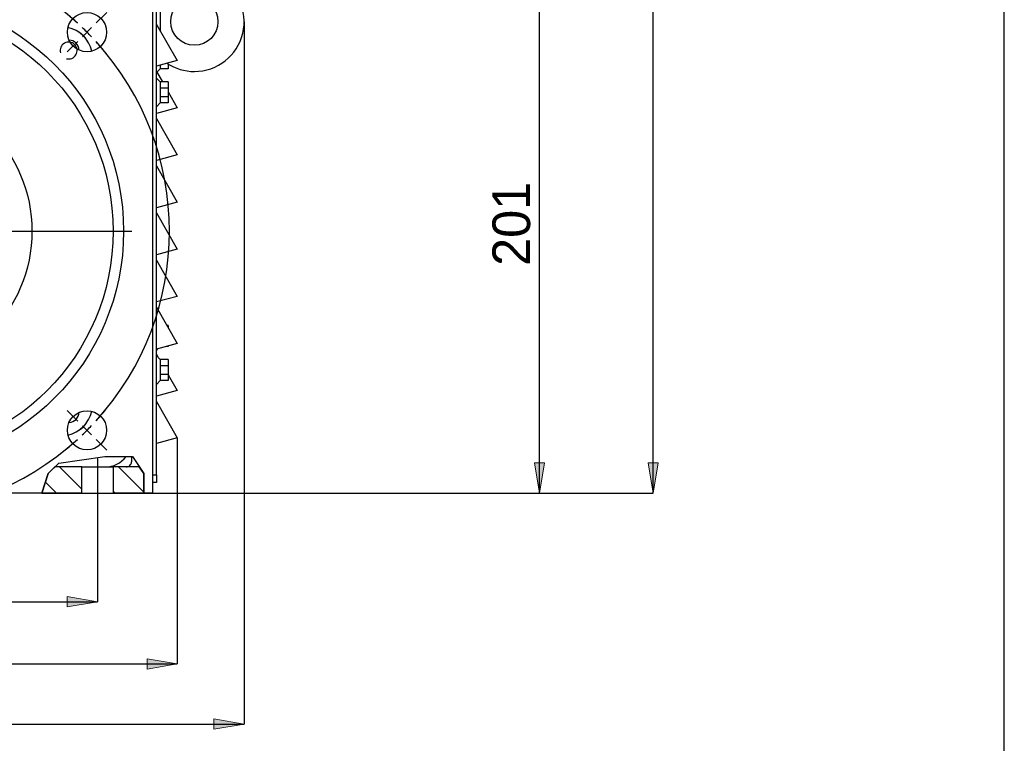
# Model space of a CAD drawing. Header units: inches. Extents: x 20 to 821, y 20 to 574.
# Tile 5 of 6: x 633 to 821, y 154 to 292. Entities that reach past the tile are written whole.
import ezdxf
from ezdxf.enums import TextEntityAlignment as Align
from ezdxf.lldxf.tags import DXFTag

# ---------------------------------------------------------------- set-up
doc = ezdxf.new("R2010")
doc.units = ezdxf.units.IN
for name, color, linetype in [('317111', 7, 'Continuous'), ('357112', 7, 'Continuous'), ('357115', 7, 'Continuous'), ('368110', 7, 'Continuous'), ('370063_0.25KW', 7, 'Continuous'), ('387100-1', 7, 'Continuous'), ('387100-2', 7, 'Continuous'), ('387100-5', 7, 'Continuous'), ('387100-8', 7, 'Continuous'), ('397000', 7, 'Continuous'), ('478101', 7, 'Continuous'), ('484008_DIN_934_M', 7, 'Continuous'), ('488510_DIN84_M5X', 7, 'Continuous'), ('489710_DIN7981_6', 7, 'Continuous'), ('492008_DIN125_M8', 7, 'Continuous'), ('500002_10X8X70', 7, 'Continuous'), ('501008_DIN580_M8', 7, 'Continuous'), ('620018', 7, 'Continuous'), ('6C_AMB_ARO_M5X8', 7, 'Continuous'), ('CAJA_DE_BORNES', 7, 'Continuous'), ('Default', 7, 'Continuous'), ('DV2_Predeterminado', 7, 'Continuous'), ('PERFIL_S', 7, 'Continuous'), ('Predeterminado', 7, 'Continuous'), ('REJILLA', 7, 'Continuous'), ('TAPA', 7, 'Continuous')]:
    doc.layers.add(name, color=color, linetype=linetype)
doc.styles.add('SEACAD_seansi_ttfI', font='seansi.ttf', dxfattribs={"height": 0.2})
tags = doc.linetypes.add('CENTER2', pattern=[1.125, 0.75, -0.125, 0.125, -0.125]).pattern_tags.tags
tags[10:11] = [DXFTag(74, 4), DXFTag(75, 0), DXFTag(340, '0'), DXFTag(46, 0.0), DXFTag(50, 0.0), DXFTag(44, 0.0), DXFTag(45, 0.0)]
tags[8:9] = [DXFTag(74, 4), DXFTag(75, 0), DXFTag(340, '0'), DXFTag(46, 0.0), DXFTag(50, 0.0), DXFTag(44, 0.0), DXFTag(45, 0.0)]
tags[6:7] = [DXFTag(74, 4), DXFTag(75, 0), DXFTag(340, '0'), DXFTag(46, 0.0), DXFTag(50, 0.0), DXFTag(44, 0.0), DXFTag(45, 0.0)]
tags[4:5] = [DXFTag(74, 4), DXFTag(75, 0), DXFTag(340, '0'), DXFTag(46, 0.0), DXFTag(50, 0.0), DXFTag(44, 0.0), DXFTag(45, 0.0)]
pattern_1 = [(135, (0, 0), (-2.80633003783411, -2.80633003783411), [])]

# ---------------------------------------------------------------- blocks, each defined once
blk = doc.blocks.new('SE1')
at = {"linetype": 'Continuous', "ltscale": 25.4}
h = blk.add_hatch(dxfattribs=at)
h.set_pattern_fill('LINE', scale=1.25, angle=135, style=0, pattern_type=2)
h.set_pattern_definition(pattern_1)
h.paths.add_polyline_path([(559.7151684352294, 201.8453976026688), (564.8886811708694, 201.8453976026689), (564.8886811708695, 206.8453976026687), (562.3762486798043, 206.845397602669), (560.3874468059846, 204.7554702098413), (559.6549795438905, 201.874981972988)])
h = blk.add_hatch(dxfattribs=at)
h.set_pattern_fill('LINE', scale=1.25, angle=135, style=0, pattern_type=2)
h.set_pattern_definition(pattern_1)
h.paths.add_polyline_path([(570.8886811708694, 201.8453976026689), (578.6831192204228, 201.8453976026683), (581.1411317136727, 203.9961585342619), (579.9302051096, 206.8453976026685), (570.8886811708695, 206.8453976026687)])
h = blk.add_hatch(dxfattribs=at)
h.set_pattern_fill('LINE', scale=1.25, angle=135, style=0, pattern_type=2)
h.set_pattern_definition(pattern_1)
h.paths.add_polyline_path([(644.8886811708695, 201.8453976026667), (644.8886811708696, 206.8453976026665), (639.767580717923, 206.8453976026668), (638.4997278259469, 205.5775447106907), (637.2641968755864, 201.8453976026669)])
h = blk.add_hatch(dxfattribs=at)
h.set_pattern_fill('LINE', scale=1.25, angle=135, style=0, pattern_type=2)
h.set_pattern_definition(pattern_1)
h.paths.add_polyline_path([(656.7238093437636, 201.8453976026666), (656.7238093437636, 205.5775447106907), (655.8785740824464, 206.8453976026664), (650.8886811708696, 206.8453976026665), (650.8886811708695, 201.8453976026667)])
at = {"color": 7, "linetype": 'Continuous', "ltscale": 25.4}
for points in [[(559.7151684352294, 201.8453976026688), (564.8886811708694, 201.8453976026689), (564.8886811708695, 206.8453976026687), (562.3762486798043, 206.845397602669), (560.3874468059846, 204.7554702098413), (559.6549795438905, 201.874981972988), (559.7151684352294, 201.8453976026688)], [(570.8886811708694, 201.8453976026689), (578.6831192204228, 201.8453976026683), (581.1411317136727, 203.9961585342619), (579.9302051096, 206.8453976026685), (570.8886811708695, 206.8453976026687), (570.8886811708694, 201.8453976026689)], [(644.8886811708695, 201.8453976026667), (644.8886811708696, 206.8453976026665), (639.767580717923, 206.8453976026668), (638.4997278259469, 205.5775447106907), (637.2641968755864, 201.8453976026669), (644.8886811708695, 201.8453976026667)], [(656.7238093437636, 201.8453976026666), (656.7238093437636, 205.5775447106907), (655.8785740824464, 206.8453976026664), (650.8886811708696, 206.8453976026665), (650.8886811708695, 201.8453976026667), (656.7238093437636, 201.8453976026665)]]:
    blk.add_lwpolyline(points, close=True, dxfattribs=at)
at = {"layer": '317111', "color": 4, "linetype": 'Continuous', "ltscale": 25.4}
for p, q in [((605.388681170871, 259.9694360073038), (605.388681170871, 261.0105489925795)), ((605.388681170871, 258.8453976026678), (605.388681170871, 259.9694360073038)), ((610.388681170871, 261.0105489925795), (610.388681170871, 259.9694360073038)), ((610.388681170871, 258.8453976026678), (610.388681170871, 259.9694360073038)), ((610.388681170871, 258.8453976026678), (605.388681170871, 258.8453976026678))]:
    blk.add_line(p, q, dxfattribs=at)
for radius in [3.866025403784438, 3, 2.5265]:
    blk.add_circle((607.8886811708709, 251.8453976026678), radius, dxfattribs=at)
for radius, start, end in [(9.95, 104.5518648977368, 360), (9.95, 0, 75.44813510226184), (9.500000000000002, 105.2575232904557, 74.74247670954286), (8.500000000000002, 107.104635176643, 72.89536482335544)]:
    blk.add_arc((607.8886811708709, 251.8453976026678), radius, start, end, dxfattribs=at)
at = {"layer": '317111', "color": 7, "linetype": 'Continuous', "ltscale": 25.4}
blk.add_arc((607.8886811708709, 251.8453976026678), 3, 255.0000000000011, 195.0000000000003, dxfattribs=at)
at = {"layer": '357112', "color": 4, "linetype": 'Continuous', "ltscale": 25.4}
for centre, radius, start, end in [((649.3886811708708, 211.8453976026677), 4.999999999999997, 270, 322.7771427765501), ((566.3886811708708, 211.8453976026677), 4.99999999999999, 233.4595200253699, 270)]:
    blk.add_arc(centre, radius, start, end, dxfattribs=at)
at = {"layer": '357115', "color": 4, "linetype": 'Continuous', "ltscale": 25.4}
for p, q in [((557.3886811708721, 302.3453976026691), (658.3886811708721, 302.3453976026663)), ((557.3886811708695, 201.8453976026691), (557.3886811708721, 302.3453976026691)), ((658.3886811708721, 302.3453976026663), (658.3886811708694, 201.8453976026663)), ((640.5074656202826, 207.5852825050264), (649.3106236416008, 208.8208134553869)), ((649.3106236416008, 208.8208134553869), (654.5616301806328, 208.8208134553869)), ((654.3886811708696, 208.8208134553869), (654.3886811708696, 207.8453976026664)), ((654.5616301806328, 208.8208134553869), (656.7238093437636, 205.5775447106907)), ((563.3021238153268, 207.8183511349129), (560.3874468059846, 204.7554702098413)), ((562.3762486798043, 206.845397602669), (564.8886811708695, 206.8453976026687)), ((568.2422543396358, 208.2629628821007), (563.3021238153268, 207.8183511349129)), ((564.8886811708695, 206.8453976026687), (564.8886811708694, 201.8453976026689)), ((564.8886811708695, 206.8453976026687), (570.8886811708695, 206.8453976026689)), ((579.7306923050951, 207.3148394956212), (568.2422543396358, 208.2629628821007)), ((570.8886811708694, 201.8453976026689), (570.8886811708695, 206.8453976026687)), ((570.8886811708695, 206.8453976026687), (579.9302051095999, 206.8453976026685)), ((581.1411317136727, 203.9961585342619), (579.7306923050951, 207.3148394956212)), ((638.4997278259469, 205.5775447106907), (640.5074656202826, 207.5852825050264)), ((644.8886811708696, 206.8453976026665), (639.767580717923, 206.8453976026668)), ((644.8886811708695, 201.8453976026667), (644.8886811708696, 206.8453976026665)), ((644.8886811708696, 206.8453976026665), (650.8886811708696, 206.8453976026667)), ((650.8886811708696, 206.8453976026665), (650.8886811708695, 201.8453976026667)), ((655.8785740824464, 206.8453976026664), (650.8886811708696, 206.8453976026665)), ((637.2641968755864, 201.8453976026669), (638.4997278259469, 205.5775447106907)), ((656.7238093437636, 205.5775447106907), (656.7238093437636, 201.8453976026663)), ((560.3874468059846, 204.7554702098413), (559.6549795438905, 201.874981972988)), ((578.6831192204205, 201.8453976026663), (581.1411317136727, 203.9961585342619)), ((559.7151684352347, 201.8453976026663), (557.3886811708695, 201.8453976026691)), ((559.6549795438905, 201.874981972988), (559.7151684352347, 201.8453976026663)), ((559.7151684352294, 201.8453976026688), (564.8886811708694, 201.8453976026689)), ((564.8886811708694, 201.8453976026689), (570.8886811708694, 201.8453976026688)), ((570.8886811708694, 201.8453976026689), (578.6831192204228, 201.8453976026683)), ((587.3886811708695, 201.8453976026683), (578.6831192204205, 201.8453976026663)), ((627.3886811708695, 202.8453976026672), (588.3886811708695, 202.8453976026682)), ((637.2641968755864, 201.8453976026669), (628.3886811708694, 201.8453976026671)), ((644.8886811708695, 201.8453976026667), (637.2641968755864, 201.8453976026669)), ((644.8886811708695, 201.8453976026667), (650.8886811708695, 201.8453976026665)), ((656.7238093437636, 201.8453976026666), (650.8886811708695, 201.8453976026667)), ((658.3886811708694, 201.8453976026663), (656.7238093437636, 201.8453976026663))]:
    blk.add_line(p, q, dxfattribs=at)
for centre, radius in [((607.8886811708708, 251.8453976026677), 45), ((607.8886811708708, 251.8453976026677), 43), ((569.8816916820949, 289.8523870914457), 3.75), ((645.8956706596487, 289.8523870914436), 3.75), ((607.8886811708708, 251.8453976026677), 27.5), ((569.8816916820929, 213.8384081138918), 3.75), ((645.8956706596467, 213.8384081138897), 3.75)]:
    blk.add_circle(centre, radius, dxfattribs=at)
for centre, radius, start, end in [((574.8314391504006, 284.9026396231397), 6.000000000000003, 102.6177677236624, 167.3822322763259), ((640.9459231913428, 284.9026396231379), 6.000000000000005, 12.61776772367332, 77.38223227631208), ((607.8886811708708, 251.8453976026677), 10.25, 104.1169805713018, 360), ((607.8886811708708, 251.8453976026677), 10.25, 0, 75.88301942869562), ((574.8314391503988, 218.7881555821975), 5.999999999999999, 192.6177677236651, 257.3822322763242), ((640.9459231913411, 218.7881555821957), 5.999999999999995, 282.6177677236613, 347.3822322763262), ((653.3886811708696, 207.8453976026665), 1.000000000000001, 269.9999999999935, 359.9999999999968), ((588.3886811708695, 201.8453976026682), 0.9999999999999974, 90, 179.9999999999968), ((627.3886811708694, 201.8453976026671), 1.000000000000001, 0, 89.99999999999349)]:
    blk.add_arc(centre, radius, start, end, dxfattribs=at)
at = {"layer": '368110', "color": 4, "linetype": 'Continuous', "ltscale": 25.4}
for p, q in [((583.1386811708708, 302.3453976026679), (583.1386811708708, 302.8453976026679)), ((632.6386811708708, 302.8453976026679), (632.6386811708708, 302.3453976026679))]:
    blk.add_line(p, q, dxfattribs=at)
at = {"layer": '370063_0.25KW', "color": 4, "linetype": 'Continuous', "ltscale": 25.4}
for p, q in [((594.179020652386, 413.6126639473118), (594.1617357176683, 394.8626719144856)), ((594.179020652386, 413.6126639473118), (631.6790047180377, 413.5780940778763)), ((631.6790047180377, 413.5780940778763), (631.66171978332, 394.8281020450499)), ((610.7924236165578, 401.0250095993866), (610.7927558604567, 401.3854142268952)), ((610.7927558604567, 401.3854142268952), (615.0427540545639, 401.3814963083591)), ((615.0427540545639, 401.3814963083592), (615.042421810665, 401.0210916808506))]:
    blk.add_line(p, q, dxfattribs=at)
for centre, radius in [((612.8886811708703, 369.8453976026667), 31.25), ((612.8886811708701, 369.8453976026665), 30), ((612.8886811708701, 369.8453976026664), 24.99999999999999)]:
    blk.add_circle(centre, radius, dxfattribs=at)
for start, end in [(122.3395466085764, 360), (0, 57.55481563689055)]:
    blk.add_arc((612.8886811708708, 369.8453976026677), 35, start, end, dxfattribs=at)
at = {"layer": '387100-1', "color": 4, "linetype": 'Continuous', "ltscale": 25.4}
for p, q in [((562.3886811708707, 422.3453976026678), (651.3886811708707, 422.3453976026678)), ((562.3886811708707, 422.3453976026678), (562.3886811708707, 420.3453976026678)), ((651.3886811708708, 420.3453976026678), (651.3886811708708, 422.3453976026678)), ((562.3886811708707, 420.3453976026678), (556.3886811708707, 414.3453976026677)), ((657.3886811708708, 414.3453976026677), (651.3886811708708, 420.3453976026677)), ((554.3886811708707, 328.3453976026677), (554.3886811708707, 414.3453976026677)), ((556.3886811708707, 414.3453976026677), (554.3886811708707, 414.3453976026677)), ((659.3886811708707, 414.3453976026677), (657.3886811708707, 414.3453976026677)), ((659.3886811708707, 414.3453976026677), (659.3886811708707, 328.3453976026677)), ((554.3886811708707, 328.3453976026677), (556.3886811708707, 328.3453976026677)), ((556.3886811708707, 328.3453976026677), (566.3886811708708, 303.3453976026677)), ((647.3886811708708, 303.3453976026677), (657.3886811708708, 328.3453976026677)), ((657.3886811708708, 328.3453976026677), (659.3886811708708, 328.3453976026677)), ((566.3886811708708, 303.3453976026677), (571.8886811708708, 303.3453976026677)), ((641.8886811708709, 303.3453976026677), (647.3886811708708, 303.3453976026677))]:
    blk.add_line(p, q, dxfattribs=at)
at = {"layer": '387100-2', "color": 4, "linetype": 'Continuous', "ltscale": 25.4}
for p, q in [((562.3886811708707, 422.3453976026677), (555.8886811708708, 414.3453976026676)), ((657.8886811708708, 414.3453976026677), (651.3886811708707, 422.3453976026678)), ((555.8886811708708, 328.3453976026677), (566.3886811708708, 303.3453976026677)), ((647.3886811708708, 303.3453976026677), (657.8886811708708, 328.3453976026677))]:
    blk.add_line(p, q, dxfattribs=at)
at = {"layer": '387100-5', "color": 4, "linetype": 'Continuous', "ltscale": 25.4}
for p, q in [((571.8886811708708, 303.3453976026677), (573.3886811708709, 303.3453976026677)), ((571.8886811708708, 303.3453976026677), (571.8886811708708, 302.3453976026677)), ((573.3886811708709, 303.3453976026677), (578.8886811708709, 303.3453976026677)), ((573.3886811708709, 303.3453976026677), (573.3886811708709, 302.3453976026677)), ((578.8886811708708, 303.3453976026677), (578.8886811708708, 302.3453976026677)), ((578.8886811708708, 303.3453976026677), (581.6386811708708, 303.3453976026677)), ((581.8886811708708, 302.3453976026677), (581.8886811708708, 302.845397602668)), ((634.1386811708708, 303.3453976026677), (634.8886811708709, 303.3453976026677)), ((634.8886811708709, 303.3453976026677), (640.3886811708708, 303.3453976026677)), ((634.8886811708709, 302.3453976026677), (634.8886811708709, 303.3453976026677)), ((640.3886811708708, 303.3453976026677), (641.8886811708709, 303.3453976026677)), ((640.3886811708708, 303.3453976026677), (640.3886811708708, 302.3453976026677)), ((641.8886811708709, 303.3453976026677), (641.8886811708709, 302.3453976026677))]:
    blk.add_line(p, q, dxfattribs=at)
at = {"layer": '387100-8', "color": 4, "linetype": 'Continuous', "ltscale": 25.4}
for p, q in [((554.8886811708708, 415.8453976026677), (557.1074311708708, 415.8453976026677)), ((656.6699311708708, 415.8453976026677), (658.8886811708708, 415.8453976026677)), ((553.3886811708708, 407.3453976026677), (553.3886811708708, 414.3453976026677)), ((554.1386811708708, 407.3453976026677), (554.1386811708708, 414.3453976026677)), ((554.8886811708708, 415.0953976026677), (556.4980561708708, 415.0953976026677)), ((657.2793061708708, 415.0953976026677), (658.8886811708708, 415.0953976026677)), ((659.6386811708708, 414.3453976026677), (659.6386811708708, 407.3453976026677)), ((660.3886811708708, 414.3453976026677), (660.3886811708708, 407.3453976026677)), ((553.3886811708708, 407.3453976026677), (554.1386811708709, 407.3453976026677)), ((660.3886811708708, 407.3453976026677), (659.6386811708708, 407.3453976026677))]:
    blk.add_line(p, q, dxfattribs=at)
for centre, radius, start, end in [((554.8886811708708, 414.3453976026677), 1.500000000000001, 90, 180), ((658.8886811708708, 414.3453976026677), 1.500000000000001, 0, 90), ((554.8886811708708, 414.3453976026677), 0.7500000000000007, 90, 180), ((658.8886811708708, 414.3453976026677), 0.7500000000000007, 0, 90)]:
    blk.add_arc(centre, radius, start, end, dxfattribs=at)
at = {"layer": '397000', "color": 4, "linetype": 'Continuous', "ltscale": 25.4}
blk.add_line((555.8886811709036, 281.0463594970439), (555.8886811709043, 282.8453976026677), dxfattribs=at)
at = {"layer": '478101', "color": 4, "linetype": 'Continuous', "ltscale": 25.4}
for centre, start, end in [((573.3886811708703, 286.3453976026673), 92.11220961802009, 177.887790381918), ((642.3886811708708, 286.3453976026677), 2.112209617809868, 87.88779038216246), ((573.38868117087, 217.3453976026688), 182.1122096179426, 267.8877903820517), ((642.3886811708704, 217.3453976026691), 272.1122096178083, 357.8877903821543)]:
    blk.add_arc(centre, 2, start, end, dxfattribs=at)
at = {"layer": '478101', "color": 7, "linetype": 'Continuous', "ltscale": 25.4}
for centre, start in [((573.3886811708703, 286.3453976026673), 255), ((642.3886811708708, 286.3453976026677), 255.0000000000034)]:
    blk.add_arc(centre, 1.6165, start, 195, dxfattribs=at)
at = {"layer": '484008_DIN_934_M', "color": 4, "linetype": 'Continuous', "ltscale": 25.4}
for p, q in [((589.3298418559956, 392.0728334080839), (592.5815702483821, 393.9462249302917)), ((592.5815702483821, 393.9462249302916), (592.8260260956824, 393.8047876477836)), ((632.9954766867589, 393.7677568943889), (633.2401928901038, 393.908743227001)), ((633.2401928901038, 393.9087432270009), (636.4884617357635, 392.0293595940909)), ((589.3282768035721, 390.3751283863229), (589.3298418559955, 392.0728334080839)), ((636.4884617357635, 392.0293595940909), (636.48689668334, 390.3316545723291)), ((589.288900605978, 347.6614356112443), (589.2904656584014, 349.3591406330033)), ((636.4490855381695, 349.3156668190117), (636.447520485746, 347.6179617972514)), ((592.5371694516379, 345.7820519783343), (589.2889006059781, 347.6614356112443)), ((592.7818856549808, 345.9230383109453), (592.5371694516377, 345.7820519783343)), ((633.1957920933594, 345.7445702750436), (632.9513362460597, 345.8860075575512)), ((636.447520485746, 347.6179617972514), (633.1957920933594, 345.7445702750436))]:
    blk.add_line(p, q, dxfattribs=at)
at = {"layer": '488510_DIN84_M5X', "color": 4, "linetype": 'Continuous', "ltscale": 25.4}
for p, q in [((580.7849642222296, 327.7453976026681), (580.7636811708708, 327.7453976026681)), ((580.7636811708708, 327.7453976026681), (580.7636811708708, 326.8453976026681)), ((584.9923981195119, 328.4953976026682), (580.7849642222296, 328.4953976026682)), ((580.7849642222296, 327.7453976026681), (580.7849642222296, 328.4953976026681)), ((584.9923981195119, 327.7453976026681), (584.9923981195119, 328.4953976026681)), ((584.9923981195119, 327.7453976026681), (585.0136811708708, 327.7453976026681)), ((585.0136811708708, 326.8453976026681), (585.0136811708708, 327.7453976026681)), ((630.7849642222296, 327.745397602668), (630.7636811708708, 327.745397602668)), ((630.7636811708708, 327.745397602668), (630.7636811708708, 326.845397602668)), ((634.9923981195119, 328.495397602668), (630.7849642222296, 328.495397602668)), ((630.7849642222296, 327.745397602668), (630.7849642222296, 328.495397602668)), ((634.9923981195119, 327.745397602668), (634.9923981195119, 328.495397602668)), ((634.9923981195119, 327.745397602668), (635.0136811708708, 327.745397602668)), ((635.0136811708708, 326.845397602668), (635.0136811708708, 327.745397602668))]:
    blk.add_line(p, q, dxfattribs=at)
at = {"layer": '489710_DIN7981_6', "color": 4, "linetype": 'Continuous', "ltscale": 25.4}
for p, q in [((552.3886811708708, 410.8136434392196), (552.4163597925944, 410.8453976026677)), ((552.3886811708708, 410.8136434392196), (552.3886811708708, 410.0953976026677)), ((552.4163597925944, 410.0953976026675), (552.3886811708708, 410.0953976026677)), ((552.4163597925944, 410.8453976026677), (552.3886815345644, 410.8453976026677)), ((554.3886811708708, 410.7854768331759), (554.1386811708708, 410.7942070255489)), ((659.6386811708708, 410.7942070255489), (659.3886811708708, 410.785476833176)), ((661.3610025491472, 410.8453976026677), (661.3886808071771, 410.8453976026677)), ((661.3610025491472, 410.8453976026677), (661.3886811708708, 410.8136434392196)), ((661.3886811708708, 410.0953976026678), (661.3610025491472, 410.0953976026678)), ((661.3886811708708, 410.0953976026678), (661.3886811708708, 410.8136434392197)), ((552.3886811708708, 409.5953976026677), (552.4163597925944, 409.5953976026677)), ((552.3886811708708, 409.5953976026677), (552.3886811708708, 408.8771517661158)), ((552.4163597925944, 408.8453976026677), (552.3886811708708, 408.8771517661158)), ((552.4163597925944, 408.8453976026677), (552.3886815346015, 408.8453976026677)), ((554.1386811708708, 408.8965881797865), (554.3886811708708, 408.9053183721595)), ((659.3886811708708, 408.9053183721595), (659.6386811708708, 408.8965881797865)), ((661.3610025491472, 409.595397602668), (661.3886811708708, 409.5953976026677)), ((661.3886811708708, 408.877151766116), (661.3610025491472, 408.8453976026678)), ((661.3610025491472, 408.8453976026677), (661.3886808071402, 408.8453976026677)), ((661.3886811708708, 408.877151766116), (661.3886811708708, 409.5953976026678))]:
    blk.add_line(p, q, dxfattribs=at)
for centre, radius, start, end in [((553.4990799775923, 409.8745999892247), 1.474935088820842, 94.29260041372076, 138.8236922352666), ((660.2782823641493, 409.8745999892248), 1.474935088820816, 41.19645578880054, 85.70739958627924), ((553.4990799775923, 409.8161952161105), 1.474935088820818, 221.1964471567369, 265.7073995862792), ((660.2782823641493, 409.8161952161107), 1.474935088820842, 274.2926004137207, 318.8237017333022)]:
    blk.add_arc(centre, radius, start, end, dxfattribs=at)
for points in [[(552.4163597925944, 409.5953976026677), (552.3978788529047, 409.6777699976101), (552.3886140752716, 409.7617211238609), (552.3887489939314, 409.9308984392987), (552.3980774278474, 410.013910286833), (552.4163597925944, 410.0953976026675)], [(661.3610025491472, 410.0953976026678), (661.3794834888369, 410.0130252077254), (661.3887482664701, 409.9290740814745), (661.3886133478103, 409.7598967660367), (661.3792849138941, 409.6768849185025), (661.3610025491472, 409.595397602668)]]:
    blk.add_open_spline(points, degree=3, knots=[0, 0, 0, 0, 0.5, 0.5, 1, 1, 1, 1], dxfattribs=at)
at = {"layer": '492008_DIN125_M8', "color": 4, "linetype": 'Continuous', "ltscale": 25.4}
for centre, start, end in [((573.3886811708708, 286.3453976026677), 120.9828425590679, 149.0171574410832), ((642.3886811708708, 286.3453976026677), 30.98284255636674, 59.01715744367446), ((573.3886811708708, 217.3453976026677), 210.9828425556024, 239.0171574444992), ((642.3886811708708, 217.3453976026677), 300.9828425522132, 329.0171574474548)]:
    blk.add_arc(centre, 4, start, end, dxfattribs=at)
at = {"layer": '500002_10X8X70', "color": 4, "linetype": 'Continuous', "ltscale": 25.4}
for p, q in [((605.388681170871, 262.8453976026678), (610.388681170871, 262.8453976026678)), ((605.388681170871, 261.0649539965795), (605.388681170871, 262.8453976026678)), ((610.388681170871, 262.8453976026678), (610.388681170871, 261.0649539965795))]:
    blk.add_line(p, q, dxfattribs=at)
at = {"layer": '501008_DIN580_M8', "color": 4, "linetype": 'Continuous', "ltscale": 25.4}
for p, q in [((555.8886811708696, 290.046359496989), (555.8886811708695, 296.8969494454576)), ((659.8886811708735, 296.8969494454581), (659.8886811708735, 290.0463594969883))]:
    blk.add_line(p, q, dxfattribs=at)
for centre in [(549.3886811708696, 291.8453976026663), (666.3886811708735, 291.845397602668)]:
    blk.add_circle(centre, 4.499999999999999, dxfattribs=at)
for centre, radius, start, end in [((549.3886811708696, 291.8453976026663), 9.500000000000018, 40.25661257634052, 303.1848452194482), ((666.3886811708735, 291.845397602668), 9.500000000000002, 270, 139.7433874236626), ((554.6928660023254, 302.1745165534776), 5.411348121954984, 282.766767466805, 291.3317126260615), ((661.084496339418, 302.1745165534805), 5.41134812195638, 248.6589661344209, 257.2332325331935), ((666.3886811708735, 291.845397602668), 9.500000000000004, 236.8151547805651, 270)]:
    blk.add_arc(centre, radius, start, end, dxfattribs=at)
at = {"layer": '620018', "color": 4, "linetype": 'Continuous', "ltscale": 25.4}
for p, q in [((574.3886811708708, 306.3453976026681), (574.3886811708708, 324.3453976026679)), ((575.8886811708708, 324.345397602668), (574.3886811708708, 324.345397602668)), ((575.8886811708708, 323.845397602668), (575.8886811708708, 324.3453976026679)), ((574.3886811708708, 306.345397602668), (575.8886811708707, 306.345397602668))]:
    blk.add_line(p, q, dxfattribs=at)
at = {"layer": '6C_AMB_ARO_M5X8', "color": 4, "linetype": 'Continuous', "ltscale": 25.4}
for p, q in [((554.3886811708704, 282.8453976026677), (554.3886811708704, 283.7676503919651)), ((554.3886811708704, 282.8453976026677), (555.8886811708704, 282.8453976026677)), ((555.8886811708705, 283.4311840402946), (555.8886811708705, 283.5463594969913)), ((555.8886811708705, 282.8453976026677), (555.8886811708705, 283.4311840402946)), ((555.8886811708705, 282.8453976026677), (556.5471748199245, 282.1869039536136)), ((659.2301875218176, 282.1869039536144), (659.8886811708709, 282.8453976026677)), ((659.8886811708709, 283.5463594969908), (659.8886811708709, 283.4311840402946)), ((659.8886811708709, 283.4311840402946), (659.8886811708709, 282.8453976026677)), ((661.3886811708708, 282.8453976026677), (659.8886811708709, 282.8453976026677)), ((661.3886811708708, 283.7676503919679), (661.3886811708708, 282.8453976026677)), ((554.3886811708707, 279.1738247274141), (554.3886811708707, 280.3453976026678)), ((554.3886811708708, 280.3453976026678), (555.8886811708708, 280.3453976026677)), ((556.6386811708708, 281.0953976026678), (555.8886811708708, 280.3453976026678)), ((555.8886811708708, 279.7596111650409), (555.8886811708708, 280.3453976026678)), ((659.8886811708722, 280.3453976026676), (659.1386811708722, 281.0953976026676)), ((659.8886811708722, 280.3453976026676), (659.8886811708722, 279.7596111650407)), ((661.3886811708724, 280.3453976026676), (659.8886811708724, 280.3453976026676)), ((661.3886811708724, 280.3453976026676), (661.3886811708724, 279.1738247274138)), ((554.3886811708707, 277.5169704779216), (554.3886811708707, 279.173824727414)), ((554.3886811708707, 279.1738247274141), (555.8886811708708, 279.173824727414)), ((555.8886811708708, 279.173824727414), (555.8886811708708, 279.7596111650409)), ((555.8886811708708, 278.3453976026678), (555.8886811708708, 279.173824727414)), ((555.8886811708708, 277.5169704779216), (555.8886811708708, 278.3453976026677)), ((659.8886811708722, 279.7596111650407), (659.8886811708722, 279.1738247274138)), ((659.8886811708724, 279.1738247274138), (659.8886811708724, 278.3453976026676)), ((661.3886811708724, 279.1738247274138), (659.8886811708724, 279.1738247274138)), ((659.8886811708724, 278.3453976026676), (659.8886811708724, 277.5169704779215)), ((661.3886811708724, 279.1738247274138), (661.3886811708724, 277.5169704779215)), ((554.3886811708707, 276.3453976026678), (554.3886811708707, 277.5169704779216)), ((554.3886811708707, 277.5169704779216), (555.8886811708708, 277.5169704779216)), ((554.3886811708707, 276.3453976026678), (555.8886811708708, 276.3453976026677)), ((555.8886811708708, 276.9311840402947), (555.8886811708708, 277.5169704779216)), ((555.8886811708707, 276.3453976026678), (555.8886811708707, 276.9311840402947)), ((555.8886811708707, 276.3453976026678), (556.6386811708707, 275.5953976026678)), ((659.1386811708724, 275.5953976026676), (659.8886811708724, 276.3453976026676)), ((659.8886811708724, 277.5169704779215), (659.8886811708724, 276.9311840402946)), ((661.3886811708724, 277.5169704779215), (659.8886811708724, 277.5169704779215)), ((659.8886811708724, 276.9311840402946), (659.8886811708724, 276.3453976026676)), ((661.3886811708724, 276.3453976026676), (659.8886811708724, 276.3453976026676)), ((661.3886811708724, 277.5169704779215), (661.3886811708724, 276.3453976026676)), ((554.3886811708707, 233.4482832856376), (554.3886811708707, 233.8453976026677)), ((554.3886811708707, 233.8453976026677), (554.617955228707, 233.8453976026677)), ((661.3886811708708, 233.8453976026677), (661.1594071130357, 233.8453976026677)), ((661.3886811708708, 233.8453976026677), (661.3886811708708, 233.44828328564)), ((554.3886811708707, 229.8453976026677), (554.3886811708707, 229.9482832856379)), ((554.3886811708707, 229.8453976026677), (554.7726557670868, 229.8453976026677)), ((556.2971748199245, 229.436903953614), (556.6386811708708, 229.0953976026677)), ((659.1386811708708, 229.0953976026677), (659.4801875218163, 229.4369039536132)), ((661.3886811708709, 229.8453976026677), (661.0047065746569, 229.8453976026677)), ((661.3886811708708, 229.9482832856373), (661.3886811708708, 229.8453976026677)), ((556.6386811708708, 228.0953976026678), (555.8886811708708, 227.3453976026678)), ((659.8886811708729, 227.3453976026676), (659.1386811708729, 228.0953976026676)), ((554.3886811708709, 226.1738247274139), (554.3886811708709, 227.3453976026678)), ((554.3886811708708, 227.3453976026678), (555.8886811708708, 227.3453976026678)), ((554.3886811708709, 224.5169704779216), (554.3886811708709, 226.1738247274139)), ((554.3886811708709, 226.1738247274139), (555.888681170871, 226.1738247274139)), ((555.8886811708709, 226.7596111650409), (555.8886811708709, 227.3453976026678)), ((555.8886811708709, 226.173824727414), (555.8886811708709, 226.7596111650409)), ((555.888681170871, 225.3453976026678), (555.888681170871, 226.1738247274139)), ((659.8886811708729, 227.3453976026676), (659.8886811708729, 226.7596111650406)), ((661.388681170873, 227.3453976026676), (659.888681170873, 227.3453976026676)), ((659.8886811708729, 226.7596111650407), (659.8886811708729, 226.1738247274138)), ((659.8886811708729, 226.1738247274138), (659.8886811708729, 225.3453976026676)), ((661.388681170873, 226.1738247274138), (659.888681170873, 226.1738247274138)), ((661.388681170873, 227.3453976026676), (661.388681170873, 226.1738247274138)), ((661.388681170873, 226.1738247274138), (661.388681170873, 224.5169704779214)), ((554.3886811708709, 223.3453976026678), (554.3886811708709, 224.5169704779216)), ((554.3886811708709, 224.5169704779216), (555.888681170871, 224.5169704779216)), ((555.888681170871, 224.5169704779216), (555.888681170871, 225.3453976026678)), ((555.888681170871, 223.9311840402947), (555.888681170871, 224.5169704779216)), ((555.888681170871, 223.3453976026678), (555.888681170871, 223.9311840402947)), ((659.8886811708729, 225.3453976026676), (659.8886811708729, 224.5169704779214)), ((659.888681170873, 224.5169704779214), (659.888681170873, 223.9311840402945)), ((661.388681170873, 224.5169704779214), (659.888681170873, 224.5169704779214)), ((659.8886811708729, 223.9311840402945), (659.8886811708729, 223.3453976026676)), ((661.388681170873, 224.5169704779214), (661.388681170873, 223.3453976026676)), ((554.3886811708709, 223.3453976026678), (555.888681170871, 223.3453976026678)), ((555.888681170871, 223.3453976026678), (556.638681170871, 222.5953976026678)), ((659.1386811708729, 222.5953976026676), (659.8886811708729, 223.3453976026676)), ((661.388681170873, 223.3453976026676), (659.888681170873, 223.3453976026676))]:
    blk.add_line(p, q, dxfattribs=at)
at = {"layer": 'CAJA_DE_BORNES', "color": 4, "linetype": 'Continuous', "ltscale": 25.4}
for p, q in [((575.8886811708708, 323.8453976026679), (576.8886811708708, 323.8453976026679)), ((575.8886811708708, 323.8453976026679), (575.8886811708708, 315.3453976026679)), ((579.3886811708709, 322.845397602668), (578.3886811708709, 323.845397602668)), ((637.3886811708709, 323.8453976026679), (636.3886811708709, 322.8453976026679)), ((580.3886811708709, 322.845397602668), (579.3886811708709, 322.845397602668)), ((579.8886811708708, 322.845397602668), (579.8886811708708, 314.845397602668)), ((635.3886811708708, 322.8453976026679), (580.3886811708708, 322.845397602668)), ((584.5842636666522, 322.845397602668), (584.5842636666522, 314.845397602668)), ((585.8886811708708, 322.845397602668), (585.8886811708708, 304.845397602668)), ((629.8886811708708, 304.8453976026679), (629.8886811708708, 322.8453976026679)), ((631.1930986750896, 314.8453976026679), (631.1930986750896, 322.8453976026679)), ((636.3886811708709, 322.8453976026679), (635.3886811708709, 322.8453976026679)), ((635.8886811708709, 314.8453976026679), (635.8886811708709, 322.8453976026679)), ((575.8886811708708, 305.3453976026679), (575.8886811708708, 315.345397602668)), ((579.8886811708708, 304.845397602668), (579.8886811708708, 314.845397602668)), ((584.5842636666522, 314.845397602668), (579.8886811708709, 314.845397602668)), ((582.1578863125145, 314.845397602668), (582.1578863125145, 314.345397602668)), ((582.1578863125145, 314.345397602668), (583.6194760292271, 314.345397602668)), ((583.6194760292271, 314.345397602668), (583.6194760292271, 314.845397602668)), ((635.8886811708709, 314.8453976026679), (631.1930986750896, 314.8453976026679)), ((632.1578863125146, 314.8453976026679), (632.1578863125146, 314.3453976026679)), ((632.1578863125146, 314.3453976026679), (633.6194760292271, 314.3453976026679)), ((633.619476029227, 314.3453976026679), (633.619476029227, 314.8453976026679)), ((635.8886811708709, 314.8453976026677), (635.8886811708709, 304.8453976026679)), ((579.8886811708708, 305.3453976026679), (575.8886811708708, 305.3453976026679)), ((585.8886811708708, 304.845397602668), (579.8886811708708, 304.845397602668)), ((581.6386811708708, 302.8453976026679), (581.6386811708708, 304.8453976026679)), ((629.8886811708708, 304.8453976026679), (585.8886811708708, 304.845397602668)), ((635.8886811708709, 304.8453976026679), (629.8886811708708, 304.845397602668)), ((634.1386811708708, 304.8453976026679), (634.1386811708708, 302.8453976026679)), ((586.6386811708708, 302.845397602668), (581.6386811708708, 302.845397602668)), ((629.1386811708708, 302.8453976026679), (586.6386811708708, 302.8453976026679)), ((634.1386811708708, 302.8453976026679), (629.1386811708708, 302.845397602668))]:
    blk.add_line(p, q, dxfattribs=at)
for centre, radius, start, end in [((583.3886811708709, 318.845397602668), 5.000000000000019, 90, 126.869897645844), ((632.3886811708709, 318.845397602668), 4.999999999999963, 53.1301023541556, 90)]:
    blk.add_arc(centre, radius, start, end, dxfattribs=at)
at = {"layer": 'DV2_Predeterminado', "color": 7, "linetype": 'CENTER2', "ltscale": 25.4}
for p, q in [((612.8886811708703, 372.3453976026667), (612.8886811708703, 402.6828976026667)), ((612.8886811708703, 371.095397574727), (612.8886811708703, 368.5953976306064)), ((610.3886811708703, 369.8453976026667), (580.0511811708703, 369.8453976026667)), ((614.1386811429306, 369.8453976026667), (611.63868119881, 369.8453976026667)), ((615.3886811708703, 369.8453976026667), (645.7261811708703, 369.8453976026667)), ((612.8886811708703, 367.3453976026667), (612.8886811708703, 337.0078976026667)), ((607.8886811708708, 254.3453976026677), (607.8886811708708, 298.4328976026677)), ((568.1139247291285, 291.6201540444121), (566.1075092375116, 293.626569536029)), ((647.6634376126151, 291.6201540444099), (649.669853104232, 293.6265695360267)), ((570.7655751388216, 288.9685036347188), (568.997808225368, 290.7362705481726)), ((645.0117872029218, 288.9685036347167), (646.7795541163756, 290.7362705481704)), ((571.6494586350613, 288.0846201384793), (573.655874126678, 286.0782046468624)), ((644.1279037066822, 288.0846201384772), (642.1214882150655, 286.0782046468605)), ((607.8886811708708, 253.0953975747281), (607.8886811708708, 250.5953976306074)), ((605.3886811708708, 251.8453976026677), (561.3011811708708, 251.8453976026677)), ((609.1386811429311, 251.8453976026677), (606.6386811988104, 251.8453976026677)), ((610.3886811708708, 251.8453976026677), (654.4761811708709, 251.8453976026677)), ((607.8886811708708, 249.3453976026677), (607.8886811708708, 205.2578976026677)), ((571.6494586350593, 215.6061750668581), (573.6558741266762, 217.6125905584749)), ((644.1279037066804, 215.6061750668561), (642.1214882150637, 217.612590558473)), ((570.7655751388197, 214.7222915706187), (568.997808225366, 212.954524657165)), ((645.01178720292, 214.7222915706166), (646.7795541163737, 212.9545246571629)), ((568.1139247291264, 212.0706411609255), (566.1075092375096, 210.0642256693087)), ((647.663437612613, 212.0706411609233), (649.6698531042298, 210.0642256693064)), ((567.8886811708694, 200.2578976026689), (567.8886811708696, 208.4328976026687)), ((647.8886811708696, 208.4328976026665), (647.8886811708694, 200.2578976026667))]:
    blk.add_line(p, q, dxfattribs=at)
for centre, radius, start, end in [((607.8886811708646, 251.8453976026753), 53.74999999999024, 129.3103958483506, 132.3350800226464), ((607.8886811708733, 251.8453976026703), 53.74999999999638, 47.66491997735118, 50.68960415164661), ((607.8886811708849, 251.845397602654), 53.75000000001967, 133.6675400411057, 136.3324599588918), ((607.8886811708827, 251.8453976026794), 53.74999999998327, 43.66754004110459, 46.33245995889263), ((607.8886811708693, 251.8453976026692), 53.7499999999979, 137.6649199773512, 140.6896041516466), ((607.888681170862, 251.8453976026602), 53.75000000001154, 39.31039584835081, 42.33508002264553), ((607.8886811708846, 251.8453976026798), 53.75000000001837, 219.3103958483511, 222.3350800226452), ((607.8886811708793, 251.8453976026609), 53.74999999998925, 317.6649199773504, 320.6896041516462), ((607.8886811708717, 251.8453976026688), 53.75000000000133, 223.6675400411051, 226.332459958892), ((607.8886811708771, 251.8453976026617), 53.74999999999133, 313.6675400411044, 316.3324599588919), ((607.8886811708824, 251.8453976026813), 53.75000000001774, 227.6649199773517, 230.689604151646), ((607.8886811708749, 251.8453976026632), 53.74999999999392, 309.3103958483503, 312.3350800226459)]:
    blk.add_arc(centre, radius, start, end, dxfattribs=at)
at = {"layer": 'PERFIL_S', "color": 4, "linetype": 'Continuous', "ltscale": 25.4}
for p, q in [((576.9384202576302, 207.5452814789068), (576.9384202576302, 206.8453976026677)), ((578.1640007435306, 206.8453976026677), (578.1640007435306, 207.4441361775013))]:
    blk.add_line(p, q, dxfattribs=at)
at = {"layer": 'Predeterminado', "color": 7, "linetype": 'CENTER2', "ltscale": 25.4}
for start, end in [(47.66491997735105, 132.3350800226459), (137.6649199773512, 222.3350800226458), (317.664919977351, 42.33508002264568), (227.6649199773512, 312.3350800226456)]:
    blk.add_arc((607.8886811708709, 251.8453976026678), 53.75000000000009, start, end, dxfattribs=at)
at = {"layer": 'REJILLA', "color": 4, "linetype": 'Continuous', "ltscale": 25.4}
for p, q in [((556.6386811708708, 298.3453976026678), (556.6386811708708, 299.8453976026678)), ((556.6386811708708, 299.8453976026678), (557.3886811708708, 299.8453976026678)), ((658.388681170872, 299.8453976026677), (659.138681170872, 299.8453976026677)), ((659.1386811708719, 299.8453976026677), (659.1386811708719, 298.3453976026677)), ((556.6386811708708, 298.3453976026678), (556.6386811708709, 205.3453976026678)), ((557.3886811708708, 298.3453976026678), (556.6386811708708, 298.3453976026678)), ((659.138681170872, 298.3453976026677), (658.388681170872, 298.3453976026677)), ((659.1386811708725, 205.3453976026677), (659.138681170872, 298.3453976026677)), ((552.6386811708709, 284.4171943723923), (556.6386811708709, 291.3453976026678)), ((659.1386811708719, 291.3453976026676), (663.1386811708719, 284.4171943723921)), ((556.6386811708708, 283.3453976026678), (552.6386811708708, 284.4171943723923)), ((663.1386811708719, 284.4171943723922), (659.1386811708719, 283.3453976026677)), ((555.4839806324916, 280.3453976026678), (556.6386811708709, 282.3453976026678)), ((659.1386811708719, 282.3453976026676), (660.2933817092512, 280.3453976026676)), ((552.6386811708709, 275.4171943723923), (554.3886811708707, 278.4482832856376)), ((661.3886811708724, 278.4482832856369), (663.1386811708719, 275.4171943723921)), ((556.6386811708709, 274.3453976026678), (552.6386811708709, 275.4171943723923)), ((663.1386811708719, 275.4171943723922), (659.1386811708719, 274.3453976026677)), ((552.6386811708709, 266.4171943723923), (556.6386811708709, 273.3453976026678)), ((659.1386811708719, 273.3453976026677), (663.1386811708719, 266.4171943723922)), ((556.6386811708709, 265.3453976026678), (552.6386811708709, 266.4171943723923)), ((663.138681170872, 266.4171943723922), (659.138681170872, 265.3453976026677)), ((552.6386811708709, 257.4171943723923), (556.6386811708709, 264.3453976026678)), ((659.138681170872, 264.3453976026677), (663.138681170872, 257.4171943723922)), ((556.6386811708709, 256.3453976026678), (552.6386811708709, 257.4171943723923)), ((663.138681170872, 257.4171943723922), (659.138681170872, 256.3453976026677)), ((552.6386811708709, 248.4171943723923), (556.6386811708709, 255.3453976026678)), ((659.138681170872, 255.3453976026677), (663.138681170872, 248.4171943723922)), ((556.6386811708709, 247.3453976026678), (552.6386811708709, 248.4171943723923)), ((663.1386811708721, 248.4171943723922), (659.1386811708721, 247.3453976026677)), ((552.6386811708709, 239.4171943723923), (556.6386811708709, 246.3453976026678)), ((659.1386811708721, 246.3453976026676), (663.1386811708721, 239.4171943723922)), ((556.6386811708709, 238.3453976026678), (552.6386811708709, 239.4171943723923)), ((663.1386811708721, 239.4171943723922), (659.1386811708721, 238.3453976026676)), ((552.6386811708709, 230.4171943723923), (556.6386811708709, 237.3453976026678)), ((659.1386811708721, 237.3453976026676), (663.1386811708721, 230.4171943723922)), ((556.6386811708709, 229.3453976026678), (552.6386811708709, 230.4171943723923)), ((663.1386811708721, 230.4171943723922), (659.1386811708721, 229.3453976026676)), ((556.2971748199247, 227.7538912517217), (556.6386811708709, 228.3453976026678)), ((659.1386811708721, 228.3453976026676), (659.4801875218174, 227.753891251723)), ((552.6386811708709, 221.4171943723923), (554.3886811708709, 224.4482832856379)), ((661.388681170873, 224.4482832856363), (663.1386811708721, 221.4171943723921)), ((556.6386811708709, 220.3453976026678), (552.6386811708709, 221.4171943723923)), ((663.1386811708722, 221.4171943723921), (659.1386811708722, 220.3453976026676)), ((552.6386811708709, 212.4171943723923), (556.6386811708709, 219.3453976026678)), ((659.1386811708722, 219.3453976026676), (663.1386811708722, 212.4171943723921)), ((556.6386811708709, 211.3453976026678), (552.6386811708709, 212.4171943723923)), ((663.1386811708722, 212.4171943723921), (659.1386811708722, 211.3453976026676)), ((556.6386811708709, 205.3453976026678), (557.3886811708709, 205.3453976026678)), ((556.6386811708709, 203.8453976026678), (556.6386811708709, 205.3453976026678)), ((658.3886811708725, 205.3453976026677), (659.1386811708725, 205.3453976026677)), ((659.1386811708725, 205.3453976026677), (659.1386811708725, 203.8453976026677)), ((557.3886811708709, 203.8453976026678), (556.6386811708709, 203.8453976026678)), ((659.1386811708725, 203.8453976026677), (658.3886811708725, 203.8453976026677))]:
    blk.add_line(p, q, dxfattribs=at)
at = {"layer": 'TAPA', "color": 4, "linetype": 'Continuous', "ltscale": 25.4}
for p, q in [((580.3886811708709, 327.3453976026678), (580.3886811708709, 333.8453976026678)), ((580.8886811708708, 334.3453976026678), (590.5957879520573, 334.3453976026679)), ((590.5957879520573, 334.3453976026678), (625.1815743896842, 334.3453976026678)), ((625.1815743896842, 334.3453976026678), (634.8886811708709, 334.3453976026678)), ((635.3886811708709, 333.8453976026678), (635.3886811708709, 327.3453976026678)), ((576.8886811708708, 323.8453976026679), (576.8886811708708, 326.3453976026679)), ((577.3886811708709, 326.8453976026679), (581.8886811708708, 326.8453976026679)), ((581.8886811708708, 326.8453976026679), (633.8886811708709, 326.8453976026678)), ((633.8886811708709, 326.8453976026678), (638.3886811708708, 326.8453976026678)), ((638.8886811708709, 326.3453976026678), (638.8886811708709, 323.8453976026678)), ((581.8886811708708, 323.8453976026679), (576.8886811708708, 323.8453976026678)), ((633.8886811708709, 323.8453976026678), (581.8886811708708, 323.8453976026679)), ((638.8886811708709, 323.8453976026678), (633.8886811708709, 323.8453976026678))]:
    blk.add_line(p, q, dxfattribs=at)
for centre, start, end in [((580.8886811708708, 333.8453976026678), 90, 180), ((634.8886811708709, 333.8453976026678), 0, 90), ((579.8886811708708, 327.3453976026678), 270, 360), ((635.8886811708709, 327.3453976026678), 180, 270), ((577.3886811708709, 326.3453976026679), 90, 180), ((638.3886811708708, 326.3453976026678), 0, 90)]:
    blk.add_arc(centre, 0.5000000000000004, start, end, dxfattribs=at)
blk = doc.blocks.new('GDimGGroup13')
at = {"layer": 'Default', "linetype": 'Continuous', "ltscale": 25.4}
for points in [[(573.6486812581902, 180.1583413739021), (573.6486812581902, 182.078341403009), (567.8886811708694, 181.1183413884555)], [(642.1286792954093, 180.1583413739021), (647.8886793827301, 181.1183413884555), (642.1286792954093, 182.078341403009)]]:
    blk.add_hatch(color=136, dxfattribs=at).paths.add_polyline_path(points)
at = {"layer": 'Default', "color": 7, "linetype": 'Continuous', "ltscale": 25.4}
for p, q in [((567.8886811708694, 200.2578976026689), (567.8886811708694, 181.1183413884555)), ((647.8886811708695, 200.2578976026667), (647.8886811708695, 181.1183413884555)), ((567.8886811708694, 181.1183413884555), (647.8886793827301, 181.1183413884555))]:
    blk.add_line(p, q, dxfattribs=at)
at = {"layer": 'Default', "color": 136, "linetype": 'Continuous', "lineweight": 9, "ltscale": 25.4}
for points in [[(573.6486812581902, 180.1583413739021), (567.8886811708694, 181.1183413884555), (573.6486812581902, 182.078341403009), (573.6486812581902, 180.1583413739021)], [(642.1286792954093, 180.1583413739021), (647.8886793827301, 181.1183413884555), (642.1286792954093, 182.078341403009), (642.1286792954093, 180.1583413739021)]]:
    blk.add_lwpolyline(points, close=True, dxfattribs=at)
at = {"layer": 'Default', "color": 7, "linetype": 'Continuous', "ltscale": 25.4, "style": 'SEACAD_seansi_ttfI'}
blk.add_text('160', height=7.200000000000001, dxfattribs=at).set_placement((601.0159530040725, 190.1183413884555), align=Align.TOP_LEFT)
blk = doc.blocks.new('GDimGGroup15')
at = {"layer": 'Default', "linetype": 'Continuous', "ltscale": 25.4}
for points in [[(733.2443516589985, 296.5854000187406), (732.284351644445, 302.3454001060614), (731.3243516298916, 296.5854000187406)], [(733.2443516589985, 207.6053976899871), (731.3243516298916, 207.6053976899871), (732.284351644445, 201.8453976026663)]]:
    blk.add_hatch(color=136, dxfattribs=at).paths.add_polyline_path(points)
at = {"layer": 'Default', "color": 7, "linetype": 'Continuous', "ltscale": 25.4}
for p, q in [((658.3886811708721, 302.3453976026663), (732.284351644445, 302.3453976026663)), ((732.284351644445, 201.8453976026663), (732.284351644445, 302.3454001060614)), ((658.3886811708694, 201.8453976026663), (732.284351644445, 201.8453976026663))]:
    blk.add_line(p, q, dxfattribs=at)
at = {"layer": 'Default', "color": 136, "linetype": 'Continuous', "lineweight": 9, "ltscale": 25.4}
for points in [[(733.2443516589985, 296.5854000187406), (732.284351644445, 302.3454001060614), (731.3243516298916, 296.5854000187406), (733.2443516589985, 296.5854000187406)], [(733.2443516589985, 207.6053976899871), (732.284351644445, 201.8453976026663), (731.3243516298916, 207.6053976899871), (733.2443516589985, 207.6053976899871)]]:
    blk.add_lwpolyline(points, close=True, dxfattribs=at)
at = {"layer": 'Default', "color": 7, "linetype": 'Continuous', "ltscale": 25.4, "style": 'SEACAD_seansi_ttfI'}
blk.add_text('201', height=7.200000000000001, rotation=90, dxfattribs=at).set_placement((723.284351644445, 245.2226715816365), align=Align.TOP_LEFT)
blk = doc.blocks.new('GDimGGroup19')
at = {"layer": 'Default', "linetype": 'Continuous', "ltscale": 25.4}
for points in [[(754.9096643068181, 416.5854047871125), (753.9496642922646, 422.3454048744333), (752.9896642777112, 416.5854047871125)], [(754.9096643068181, 207.6053976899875), (752.9896642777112, 207.6053976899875), (753.9496642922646, 201.8453976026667)]]:
    blk.add_hatch(color=136, dxfattribs=at).paths.add_polyline_path(points)
at = {"layer": 'Default', "color": 7, "linetype": 'Continuous', "ltscale": 25.4}
for p, q in [((651.3886811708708, 422.3453976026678), (753.9496642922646, 422.3453976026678)), ((753.9496642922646, 201.8453976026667), (753.9496642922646, 422.3454048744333)), ((656.7238091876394, 201.8453976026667), (753.9496642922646, 201.8453976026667))]:
    blk.add_line(p, q, dxfattribs=at)
at = {"layer": 'Default', "color": 136, "linetype": 'Continuous', "lineweight": 9, "ltscale": 25.4}
for points in [[(754.9096643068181, 416.5854047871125), (753.9496642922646, 422.3454048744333), (752.9896642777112, 416.5854047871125), (754.9096643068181, 416.5854047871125)], [(754.9096643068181, 207.6053976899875), (753.9496642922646, 201.8453976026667), (752.9896642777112, 207.6053976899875), (754.9096643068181, 207.6053976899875)]]:
    blk.add_lwpolyline(points, close=True, dxfattribs=at)
at = {"layer": 'Default', "color": 7, "linetype": 'Continuous', "ltscale": 25.4, "style": 'SEACAD_seansi_ttfI'}
blk.add_text('441', height=7.200000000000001, rotation=90, dxfattribs=at).set_placement((744.9496642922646, 305.2226739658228), align=Align.TOP_LEFT)
blk = doc.blocks.new('GDimGGroup28')
at = {"layer": 'Default', "linetype": 'Continuous', "ltscale": 25.4}
for points in [[(558.3986812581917, 168.2649194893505), (558.3986812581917, 170.1849195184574), (552.6386811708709, 169.224919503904)], [(657.3786815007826, 168.2649194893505), (663.1386815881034, 169.224919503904), (657.3786815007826, 170.1849195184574)]]:
    blk.add_hatch(color=136, dxfattribs=at).paths.add_polyline_path(points)
at = {"layer": 'Default', "color": 7, "linetype": 'Continuous', "ltscale": 25.4}
for p, q in [((552.6386811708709, 212.4171943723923), (552.6386811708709, 169.224919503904)), ((663.1386811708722, 212.4171943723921), (663.1386811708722, 169.224919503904)), ((552.6386811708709, 169.224919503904), (663.1386815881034, 169.224919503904))]:
    blk.add_line(p, q, dxfattribs=at)
at = {"layer": 'Default', "color": 136, "linetype": 'Continuous', "lineweight": 9, "ltscale": 25.4}
for points in [[(558.3986812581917, 168.2649194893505), (552.6386811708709, 169.224919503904), (558.3986812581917, 170.1849195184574), (558.3986812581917, 168.2649194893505)], [(657.3786815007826, 168.2649194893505), (663.1386815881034, 169.224919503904), (657.3786815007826, 170.1849195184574), (657.3786815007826, 168.2649194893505)]]:
    blk.add_lwpolyline(points, close=True, dxfattribs=at)
at = {"layer": 'Default', "color": 7, "linetype": 'Continuous', "ltscale": 25.4, "style": 'SEACAD_seansi_ttfI'}
blk.add_text('221', height=7.200000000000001, dxfattribs=at).set_placement((601.0159541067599, 178.224919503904), align=Align.TOP_LEFT)
blk = doc.blocks.new('GDimGGroup29')
at = {"layer": 'Default', "linetype": 'Continuous', "ltscale": 25.4}
for points in [[(545.6486812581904, 156.8020669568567), (545.6486812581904, 158.7220669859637), (539.8886811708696, 157.7620669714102)], [(670.1286884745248, 156.8020669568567), (675.8886885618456, 157.7620669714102), (670.1286884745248, 158.7220669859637)]]:
    blk.add_hatch(color=136, dxfattribs=at).paths.add_polyline_path(points)
at = {"layer": 'Default', "color": 7, "linetype": 'Continuous', "ltscale": 25.4}
for p, q in [((539.8886811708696, 291.8453976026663), (539.8886811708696, 157.7620669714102)), ((675.8886811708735, 291.845397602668), (675.8886811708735, 157.7620669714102)), ((539.8886811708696, 157.7620669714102), (675.8886885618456, 157.7620669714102))]:
    blk.add_line(p, q, dxfattribs=at)
at = {"layer": 'Default', "color": 136, "linetype": 'Continuous', "lineweight": 9, "ltscale": 25.4}
for points in [[(545.6486812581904, 156.8020669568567), (539.8886811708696, 157.7620669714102), (545.6486812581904, 158.7220669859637), (545.6486812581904, 156.8020669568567)], [(670.1286884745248, 156.8020669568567), (675.8886885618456, 157.7620669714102), (670.1286884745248, 158.7220669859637), (670.1286884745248, 156.8020669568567)]]:
    blk.add_lwpolyline(points, close=True, dxfattribs=at)
at = {"layer": 'Default', "color": 7, "linetype": 'Continuous', "ltscale": 25.4, "style": 'SEACAD_seansi_ttfI'}
blk.add_text('272', height=7.200000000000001, dxfattribs=at).set_placement((601.0159575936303, 166.7620669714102), align=Align.TOP_LEFT)

msp = doc.modelspace()

# ---------------------------------------------------------------- linework, layer by layer
at = {"layer": 'Default', "color": 3, "linetype": 'Continuous', "ltscale": 25.4}
msp.add_line((821.0000000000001, 20), (821.0000000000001, 574.0000000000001), dxfattribs=at)

# ---------------------------------------------------------------- block references
at = {"layer": 'Default'}
for name in ['SE1', 'GDimGGroup19', 'GDimGGroup15', 'GDimGGroup29', 'GDimGGroup28', 'GDimGGroup13']:
    msp.add_blockref(name, (0, 0), dxfattribs=at)

doc.saveas('drawing.dxf')
